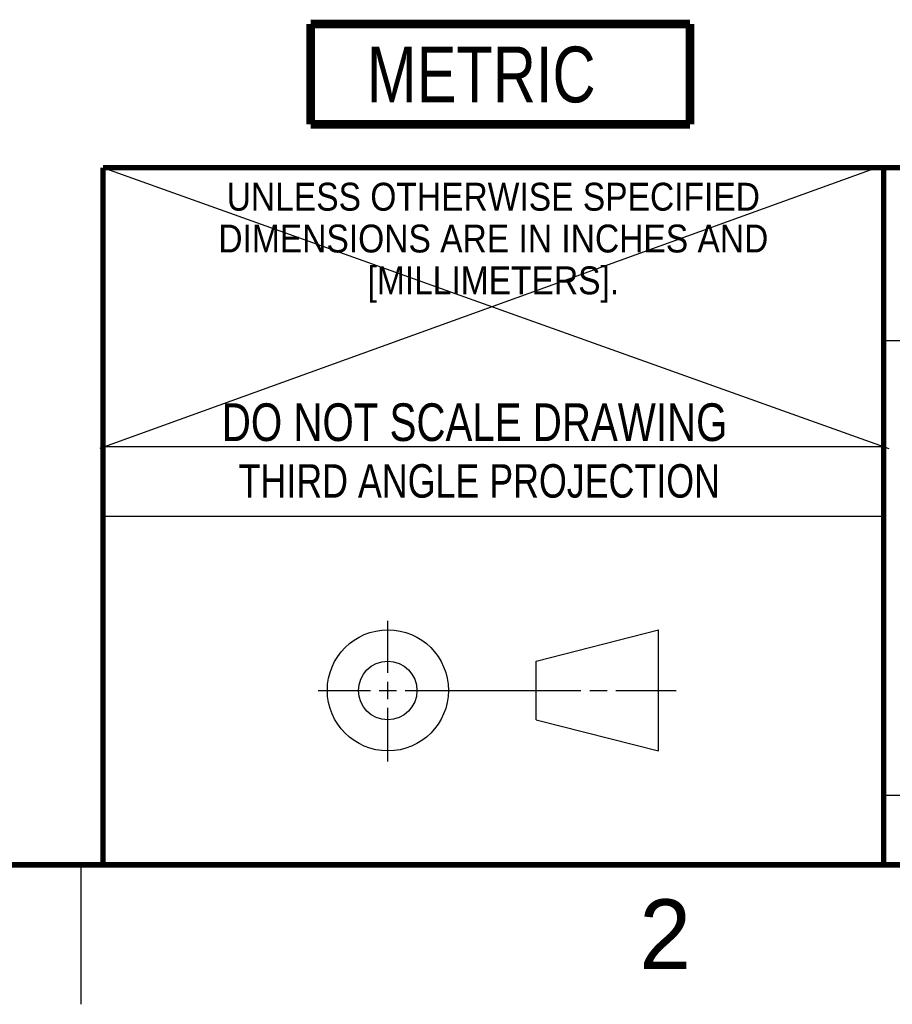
# Model space of a CAD drawing. Header units: inches. Extents: x 0 to 34, y 0 to 22.
# Tile 26 of 71: x 25.3 to 28.4, y 0 to 3.5. Entities that reach past the tile are written whole.
import ezdxf

# ---------------------------------------------------------------- set-up
doc = ezdxf.new("R2010")
doc.units = ezdxf.units.IN
doc.header["$LTSCALE"] = 1.87
doc.header["$MEASUREMENT"] = 0
doc.layers.get('0').update_dxf_attribs({"linetype": 'CONTINUOUS'})
doc.layers.add('DETAIL', color=7, linetype='CONTINUOUS')
doc.styles.get("Standard").update_dxf_attribs({"font": 'txt', "width": 0.8})
doc.styles.add('TEXTSTYLE_2', font='txt')
doc.styles.add('TEXTSTYLE_3', font='txt', dxfattribs={"width": 0.9})

# ---------------------------------------------------------------- blocks, each defined once
blk = doc.blocks.new('METRIC_BL2', base_point=(27.0052, 3.3352))
at = {"layer": 'DETAIL', "color": 7, "linetype": 'CONTINUOUS', "const_width": 0.0309}
for points in [[(26.3252, 3.5152), (27.6852, 3.5152)], [(26.3252, 3.5152), (26.3252, 3.1552)], [(27.6852, 3.5152), (27.6852, 3.1552)], [(26.3252, 3.1552), (27.6852, 3.1552)]]:
    blk.add_lwpolyline(points, dxfattribs=at)
at = {"layer": 'DETAIL', "color": 2, "linetype": 'CONTINUOUS', "width": 0.8}
blk.add_text('METRIC', height=0.2, dxfattribs=at).set_placement((26.5265, 3.2341))

msp = doc.modelspace()

# ---------------------------------------------------------------- linework, layer by layer
at = {"color": 2, "linetype": 'CONTINUOUS'}
for p, q in [((28.38, 2.38), (28.61, 2.38)), ((25.58, 2), (28.38, 2)), ((25.58, 1.75), (28.38, 1.75)), ((26.6016, 1.1882), (26.6016, 1.375)), ((26.6016, 1.0944), (26.6016, 1.1569)), ((26.3514, 1.1257), (26.5391, 1.1257)), ((26.5703, 1.1257), (26.6328, 1.1257)), ((26.6641, 1.1257), (27.2943, 1.1257)), ((27.3256, 1.1257), (27.3881, 1.1257)), ((27.4193, 1.1257), (27.6351, 1.1257)), ((26.6016, 0.8704), (26.6016, 1.0632)), ((28.38, 0.75), (33.5, 0.75)), ((25.5, 0.5), (25.5, 0))]:
    msp.add_line(p, q, dxfattribs=at)
at = {"color": 7, "linetype": 'CONTINUOUS'}
for p, q in [((27.1331, 1.23), (27.5726, 1.3428)), ((27.5726, 0.9086), (27.5726, 1.3428)), ((27.1331, 1.02), (27.1331, 1.23)), ((27.1331, 1.02), (27.5726, 0.9086))]:
    msp.add_line(p, q, dxfattribs=at)
at = {"color": 7, "linetype": 'CONTINUOUS', "const_width": 0.02}
for points in [[(25.58, 3), (33.5, 3)], [(25.58, 3), (25.58, 0.5)], [(28.38, 3), (28.38, 0.5)], [(0.5, 0.5), (33.5, 0.5)]]:
    msp.add_lwpolyline(points, dxfattribs=at)
at = {"color": 7, "linetype": 'CONTINUOUS'}
for centre, radius in [((26.6016, 1.1257), 0.2171), ((26.601, 1.125), 0.105)]:
    msp.add_circle(centre, radius, dxfattribs=at)
at = {"layer": 'DETAIL', "color": 7, "linetype": 'CONTINUOUS'}
for p, q in [((28.375, 3.0067), (25.5685, 1.9931)), ((25.602, 2.9923), (28.3989, 1.9931))]:
    msp.add_line(p, q, dxfattribs=at)

# ---------------------------------------------------------------- block references
at = {"layer": 'DETAIL', "color": 2, "linetype": 'CONTINUOUS'}
msp.add_blockref('METRIC_BL2', (27.0052, 3.3352), dxfattribs=at)

# ---------------------------------------------------------------- texts
at = {"color": 2, "linetype": 'CONTINUOUS', "line_spacing_factor": 0.9}
for s, insert, char_height, width, attachment_point, style in [('UNLESS OTHERWISE SPECIFIED', (26.9799, 2.9459), 0.1, 2.34, 2, 'TEXTSTYLE_3'), ('DIMENSIONS ARE IN INCHES AND', (26.9799, 2.7959), 0.1, 2.52, 2, 'TEXTSTYLE_3'), ('[MILLIMETERS].', (26.9799, 2.6459), 0.1, 1.26, 2, 'TEXTSTYLE_3'), ('2', (27.5035, 0.3763), 0.25, 0.25, 1, 'TEXTSTYLE_2')]:
    msp.add_mtext(s, dxfattribs=dict(at, insert=insert, char_height=char_height, width=width, attachment_point=attachment_point, style=style))
at = {"color": 7, "linetype": 'CONTINUOUS', "insert": (26.9127, 2.1549), "char_height": 0.135, "width": 2.16, "attachment_point": 2, "line_spacing_factor": 0.9}
msp.add_mtext('DO NOT SCALE DRAWING', dxfattribs=at)
at = {"color": 2, "linetype": 'CONTINUOUS', "insert": (26.9296, 1.9368), "char_height": 0.12, "width": 2.112, "attachment_point": 2, "line_spacing_factor": 0.9}
msp.add_mtext('THIRD ANGLE PROJECTION', dxfattribs=at)

doc.saveas('drawing.dxf')
